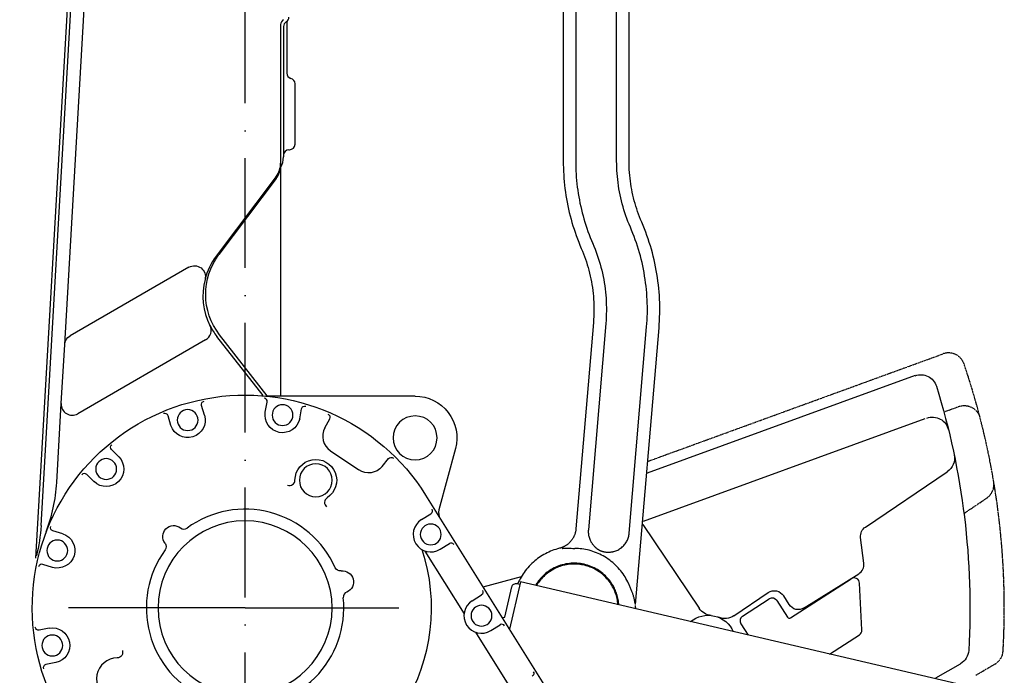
# Model space of a CAD drawing. Extents: x 284 to 2663, y 300 to 2175.
# Tile 4 of 5: x 1695 to 2592, y 919 to 1516. Entities that reach past the tile are written whole.
import ezdxf

# ---------------------------------------------------------------- set-up
doc = ezdxf.new("R2010")
doc.units = 0
doc.linetypes.add('GEN7', pattern=[15, 10, -2.5, 0, -2.5])
doc.linetypes.add('PHANTOM', pattern=[2.5, 1.25, -0.25, 0.25, -0.25, 0.25, -0.25])
doc.layers.get('0').update_dxf_attribs({"linetype": 'CONTINUOUS'})
doc.layers.add('7', color=4, linetype='GEN7')

msp = doc.modelspace()

# ---------------------------------------------------------------- linework, layer by layer
at = {"linetype": 'CONTINUOUS'}
for p, q in [((1735.57, 1219.93), (1756.89, 1589.72)), ((2190, 1570.9), (2190, 1387.13)), ((2201.32, 1570.9), (2201.32, 1387.13)), ((2238.67, 1387.13), (2238.67, 1570.9)), ((2250, 1387.13), (2250, 1570.9)), ((1709.29, 1025.26), (1740.53, 1566.97)), ((1714.01, 1055.03), (1743.52, 1566.8)), ((1932.4, 1511.55), (1932.4, 1383.26)), ((1935, 1509.69), (1935, 1391.03)), ((1938, 1514.35), (1938, 1467.36)), ((1945.5, 1402.52), (1945.5, 1457.68)), ((1940, 1397.52, 0), (1940.5, 1397.52, 0)), ((1932.4, 1383.26), (1932.4, 1173.68)), ((1928.37, 1373.14), (1873.66, 1300.54)), ((1928.37, 1371.22), (1876.2, 1301.99)), ((2216.86, 1312.15), (2217.06, 1312.24)), ((1848.78, 1290.5), (1740.55, 1228.02)), ((2217.5, 1240.21), (2201.58, 1052.07)), ((2228.78, 1239.26), (2212.86, 1051.19)), ((2250.09, 1048.04), (2266, 1236.11)), ((2255.96, 983.17), (2277.28, 1235.15)), ((1864.07, 1224.27), (1747.45, 1156.94)), ((1916.43, 1173.57), (1874.3, 1227.49)), ((1920.26, 1173.36), (1876.83, 1228.94)), ((1732.47, 1166.18), (1735.57, 1219.93)), ((2510.73, 1191.67), (2266.33, 1102.71)), ((1918.4, 1158.52), (1920.2, 1167.65)), ((2055, 1173.02), (1919.67, 1173.02)), ((1728.31, 1094.2), (1732.47, 1166.18)), ((1863.05, 1155.58), (1860.28, 1164.5)), ((1949.79, 1152.37), (1951.54, 1161.55)), ((1832.44, 1146.27), (1829.75, 1155.17)), ((1972.66, 1144.1), (1977.19, 1152.22)), ((2519.7, 1152.36), (2262.7, 1058.82)), ((1784.95, 1117.68), (1778.32, 1124.26)), ((1977.83, 1123.31), (2003.7, 1105.86)), ((2091.7, 1125.18), (2076.72, 1069.29)), ((2024.88, 1108.82), (2030.73, 1116.11)), ((2465.37, 1053.76), (2539.99, 1104.09)), ((1762.3, 1095.09), (1755.74, 1101.69)), ((2064.52, 1082.82), (2219.96, 834.07)), ((2060.73, 1060.57), (2069.21, 1065.87)), ((1733.79, 1047.56), (1724.84, 1050.25)), ((2213.08, 1051.17), (2212.86, 1051.19)), ((2262.52, 1055.94), (2313.92, 979.74)), ((2250.09, 1048.04), (2249.87, 1048.05)), ((2463.92, 1020.8), (2461.04, 1044.25)), ((2077.69, 1033.44), (2086.17, 1038.74)), ((2063.82, 1031.89), (2099.57, 974.68)), ((1724.39, 1016.98), (1715.51, 1019.72)), ((2151.71, 1008.38), (2116.84, 999.09)), ((2397.16, 971.03), (2452.35, 1006.63)), ((2409.57, 980.03), (2459.29, 1011.1)), ((2136.8, 971.65), (2143.23, 999.24)), ((2150.94, 1003.7), (2140.9, 960.59)), ((2148.03, 1002.23), (2150.47, 1001.66)), ((2558.03, 908.82), (2150.94, 1003.7)), ((2462.16, 960), (2460.06, 1002.67)), ((2106.99, 986.54), (2115.5, 991.85)), ((2345.6, 972.97), (2376.83, 994.03)), ((2353.36, 972.52), (2377.73, 988.24)), ((2395.79, 983.21), (2390.9, 991.04)), ((2384.64, 986.75), (2394.4, 971.62)), ((1721.54, 961.62), (1712.37, 959.8)), ((2123.95, 959.4), (2132.46, 964.72)), ((2351.87, 965.61), (2358.5, 955.32)), ((2110.08, 957.85), (2145.83, 900.64)), ((2432.71, 938.03), (2459.88, 955.55)), ((1727.64, 930.22), (1718.46, 928.48)), ((2529.64, 916.28), (2552.08, 929.24))]:
    msp.add_line(p, q, dxfattribs=at)
at = {"linetype": 'PHANTOM'}
for p, q in [((2267, 1113.6), (2536.01, 1211.51)), ((2536.95, 1158.64), (2550.33, 1163.51)), ((2555.22, 1066.13), (2575.96, 1080.13)), ((2566.01, 918.82), (2583.42, 928.88))]:
    msp.add_line(p, q, dxfattribs=at)
at = {"linetype": 'CONTINUOUS'}
for points in [[(2190, 1387.13, 0), (2190.02, 1384.01, 0), (2190.09, 1380.88, 0), (2190.22, 1377.75, 0), (2190.39, 1374.62, 0), (2190.61, 1371.48, 0), (2190.88, 1368.35, 0), (2191.2, 1365.22, 0), (2191.57, 1362.1, 0), (2191.99, 1358.97, 0), (2192.46, 1355.86, 0), (2192.97, 1352.75, 0), (2193.54, 1349.64, 0), (2194.16, 1346.55, 0), (2194.82, 1343.46, 0), (2195.53, 1340.39, 0), (2196.3, 1337.33, 0), (2197.1, 1334.29, 0), (2197.96, 1331.25, 0), (2198.86, 1328.24, 0), (2199.81, 1325.24, 0), (2200.81, 1322.26, 0), (2201.85, 1319.29, 0), (2202.94, 1316.35, 0), (2204.07, 1313.43, 0), (2205.25, 1310.53, 0), (2206.47, 1307.65, 0)], [(2201.32, 1387.13, 0), (2201.34, 1384.18, 0), (2201.41, 1381.23, 0), (2201.53, 1378.28, 0), (2201.69, 1375.33, 0), (2201.9, 1372.37, 0), (2202.15, 1369.42, 0), (2202.45, 1366.46, 0), (2202.8, 1363.51, 0), (2203.2, 1360.57, 0), (2203.64, 1357.63, 0), (2204.13, 1354.69, 0), (2204.66, 1351.76, 0), (2205.24, 1348.85, 0), (2205.87, 1345.94, 0), (2206.54, 1343.04, 0), (2207.26, 1340.15, 0), (2208.02, 1337.28, 0), (2208.83, 1334.42, 0), (2209.68, 1331.57, 0), (2210.58, 1328.74, 0), (2211.52, 1325.93, 0), (2212.5, 1323.13, 0), (2213.53, 1320.36, 0), (2214.6, 1317.6, 0), (2215.71, 1314.87, 0), (2216.86, 1312.15, 0)], [(2251.14, 1327, 0), (2250.05, 1329.57, 0), (2249.01, 1332.17, 0), (2248.02, 1334.79, 0), (2247.07, 1337.43, 0), (2246.17, 1340.1, 0), (2245.32, 1342.78, 0), (2244.52, 1345.48, 0), (2243.77, 1348.19, 0), (2243.07, 1350.93, 0), (2242.42, 1353.67, 0), (2241.82, 1356.43, 0), (2241.28, 1359.19, 0), (2240.78, 1361.97, 0), (2240.34, 1364.75, 0), (2239.95, 1367.54, 0), (2239.61, 1370.34, 0), (2239.32, 1373.14, 0), (2239.09, 1375.94, 0), (2238.91, 1378.74, 0), (2238.78, 1381.54, 0), (2238.7, 1384.34, 0), (2238.67, 1387.13, 0)], [(2261.53, 1331.5, 0), (2260.52, 1333.88, 0), (2259.56, 1336.28, 0), (2258.64, 1338.71, 0), (2257.76, 1341.15, 0), (2256.93, 1343.62, 0), (2256.15, 1346.1, 0), (2255.4, 1348.59, 0), (2254.71, 1351.11, 0), (2254.06, 1353.63, 0), (2253.46, 1356.17, 0), (2252.91, 1358.72, 0), (2252.4, 1361.28, 0), (2251.95, 1363.85, 0), (2251.54, 1366.43, 0), (2251.17, 1369.01, 0), (2250.86, 1371.6, 0), (2250.6, 1374.19, 0), (2250.38, 1376.78, 0), (2250.21, 1379.37, 0), (2250.09, 1381.96, 0), (2250.02, 1384.55, 0), (2250, 1387.13, 0)], [(2277.28, 1235.15, 0), (2277.53, 1238.4, 0), (2277.73, 1241.66, 0), (2277.87, 1244.93, 0), (2277.96, 1248.2, 0), (2278, 1251.48, 0), (2277.98, 1254.76, 0), (2277.91, 1258.05, 0), (2277.78, 1261.34, 0), (2277.6, 1264.63, 0), (2277.36, 1267.92, 0), (2277.07, 1271.2, 0), (2276.73, 1274.49, 0), (2276.33, 1277.76, 0), (2275.88, 1281.04, 0), (2275.37, 1284.3, 0), (2274.81, 1287.56, 0), (2274.2, 1290.8, 0), (2273.53, 1294.04, 0), (2272.81, 1297.26, 0), (2272.04, 1300.47, 0), (2271.21, 1303.66, 0), (2270.34, 1306.84, 0), (2269.41, 1309.99, 0), (2268.43, 1313.13, 0), (2267.4, 1316.25, 0), (2266.32, 1319.35, 0), (2265.19, 1322.42, 0), (2264.02, 1325.47, 0), (2262.8, 1328.5, 0), (2261.53, 1331.5, 0)], [(2266, 1236.11, 0), (2266.24, 1239.17, 0), (2266.42, 1242.25, 0), (2266.56, 1245.33, 0), (2266.64, 1248.41, 0), (2266.67, 1251.51, 0), (2266.66, 1254.61, 0), (2266.59, 1257.71, 0), (2266.47, 1260.81, 0), (2266.3, 1263.91, 0), (2266.08, 1267.02, 0), (2265.8, 1270.12, 0), (2265.48, 1273.21, 0), (2265.1, 1276.31, 0), (2264.68, 1279.39, 0), (2264.2, 1282.47, 0), (2263.67, 1285.55, 0), (2263.09, 1288.61, 0), (2262.46, 1291.66, 0), (2261.78, 1294.7, 0), (2261.05, 1297.72, 0), (2260.28, 1300.74, 0), (2259.45, 1303.73, 0), (2258.57, 1306.71, 0), (2257.65, 1309.67, 0), (2256.68, 1312.61, 0), (2255.66, 1315.54, 0), (2254.6, 1318.44, 0), (2253.49, 1321.31, 0), (2252.33, 1324.17, 0), (2251.14, 1327, 0)], [(2216.86, 1312.15, 0), (2217.96, 1309.53, 0), (2219.02, 1306.89, 0), (2220.03, 1304.21, 0), (2220.99, 1301.52, 0), (2221.9, 1298.8, 0), (2222.76, 1296.07, 0), (2223.57, 1293.31, 0), (2224.33, 1290.53, 0), (2225.04, 1287.74, 0), (2225.69, 1284.94, 0), (2226.29, 1282.12, 0), (2226.84, 1279.29, 0), (2227.33, 1276.44, 0), (2227.77, 1273.59, 0), (2228.16, 1270.73, 0), (2228.48, 1267.87, 0), (2228.76, 1265, 0), (2228.98, 1262.13, 0), (2229.14, 1259.26, 0), (2229.25, 1256.39, 0), (2229.31, 1253.52, 0), (2229.31, 1250.65, 0), (2229.26, 1247.79, 0), (2229.15, 1244.94, 0), (2228.99, 1242.09, 0), (2228.78, 1239.26, 0)], [(2206.47, 1307.65, 0), (2207.49, 1305.23, 0), (2208.47, 1302.78, 0), (2209.4, 1300.31, 0), (2210.29, 1297.82, 0), (2211.14, 1295.3, 0), (2211.93, 1292.77, 0), (2212.68, 1290.22, 0), (2213.39, 1287.65, 0), (2214.04, 1285.07, 0), (2214.64, 1282.47, 0), (2215.2, 1279.87, 0), (2215.7, 1277.25, 0), (2216.16, 1274.62, 0), (2216.57, 1271.98, 0), (2216.92, 1269.33, 0), (2217.23, 1266.68, 0), (2217.48, 1264.03, 0), (2217.68, 1261.38, 0), (2217.84, 1258.72, 0), (2217.94, 1256.06, 0), (2217.99, 1253.41, 0), (2217.99, 1250.76, 0), (2217.94, 1248.11, 0), (2217.84, 1245.47, 0), (2217.69, 1242.84, 0), (2217.5, 1240.21, 0)], [(2201.58, 1052.07, 0), (2201.56, 1051.83, 0), (2201.53, 1051.59, 0), (2201.47, 1051.11, 0), (2201.4, 1050.63, 0), (2201.32, 1050.15, 0), (2201.23, 1049.67, 0), (2201.12, 1049.2, 0), (2201, 1048.73, 0), (2200.88, 1048.26, 0), (2200.74, 1047.79, 0), (2200.59, 1047.33, 0), (2200.42, 1046.87, 0), (2200.25, 1046.41, 0), (2200.06, 1045.96, 0), (2199.87, 1045.52, 0), (2199.66, 1045.07, 0), (2199.45, 1044.64, 0), (2199.22, 1044.21, 0), (2198.98, 1043.78, 0), (2198.73, 1043.36, 0), (2198.47, 1042.95, 0), (2198.2, 1042.54, 0), (2197.93, 1042.14, 0), (2197.64, 1041.75, 0), (2197.34, 1041.36, 0), (2197.03, 1040.98, 0), (2196.72, 1040.61, 0), (2196.39, 1040.25, 0), (2196.06, 1039.89, 0), (2195.71, 1039.55, 0), (2195.36, 1039.21, 0), (2195, 1038.88, 0), (2194.64, 1038.56, 0), (2194.26, 1038.24, 0), (2193.88, 1037.94, 0), (2193.49, 1037.65, 0), (2193.09, 1037.36, 0), (2192.69, 1037.09, 0), (2192.28, 1036.83, 0), (2191.86, 1036.57, 0), (2191.44, 1036.33, 0), (2191.01, 1036.1, 0), (2190.58, 1035.87, 0), (2190.14, 1035.66, 0), (2189.7, 1035.46, 0), (2189.25, 1035.27, 0), (2188.8, 1035.09, 0), (2188.34, 1034.92, 0), (2187.88, 1034.77, 0), (2187.42, 1034.62, 0), (2186.95, 1034.49, 0), (2186.72, 1034.42, 0), (2186.48, 1034.36, 0)], [(2212.86, 1051.19, 0), (2212.81, 1050.38, 0), (2212.8, 1049.56, 0), (2212.82, 1048.73, 0), (2212.88, 1047.88, 0), (2212.98, 1047.03, 0), (2213.12, 1046.17, 0), (2213.3, 1045.31, 0), (2213.53, 1044.45, 0), (2213.8, 1043.59, 0), (2214.11, 1042.73, 0), (2214.47, 1041.89, 0), (2214.87, 1041.06, 0)], [(2214.87, 1041.06, 0), (2215.07, 1040.68, 0), (2215.28, 1040.31, 0), (2215.5, 1039.94, 0), (2215.73, 1039.57, 0)], [(2236.02, 1031.49, 0), (2236.95, 1031.75, 0), (2237.86, 1032.06, 0), (2238.78, 1032.42, 0), (2239.67, 1032.83, 0), (2240.55, 1033.29, 0), (2241.41, 1033.79, 0), (2242.25, 1034.35, 0), (2243.05, 1034.95, 0), (2243.82, 1035.59, 0), (2244.56, 1036.28, 0), (2245.25, 1037, 0), (2245.91, 1037.75, 0), (2246.52, 1038.54, 0), (2247.08, 1039.35, 0), (2247.6, 1040.18, 0), (2248.07, 1041.03, 0), (2248.49, 1041.9, 0), (2248.86, 1042.78, 0), (2249.18, 1043.66, 0), (2249.45, 1044.54, 0), (2249.68, 1045.42, 0), (2249.86, 1046.3, 0), (2250, 1047.17, 0), (2250.09, 1048.04, 0)], [(2186.48, 1034.36, 0), (2184.82, 1033.92, 0), (2183.17, 1033.43, 0), (2181.54, 1032.89, 0), (2179.92, 1032.3, 0), (2178.33, 1031.66, 0), (2176.76, 1030.97, 0), (2175.22, 1030.24, 0), (2173.7, 1029.46, 0), (2172.21, 1028.64, 0), (2170.76, 1027.78, 0), (2169.34, 1026.88, 0), (2167.95, 1025.94, 0), (2166.6, 1024.97, 0), (2165.28, 1023.96, 0), (2164, 1022.92, 0), (2162.76, 1021.85, 0), (2161.4, 1020.59, 0), (2160.08, 1019.3, 0), (2158.83, 1017.98, 0), (2157.62, 1016.63, 0), (2156.47, 1015.25, 0), (2155.38, 1013.86, 0), (2154.34, 1012.45, 0), (2153.36, 1011.02, 0), (2152.43, 1009.58, 0), (2151.56, 1008.12, 0), (2150.74, 1006.67, 0), (2149.98, 1005.2, 0), (2149.27, 1003.74, 0), (2148.61, 1002.27, 0)], [(2189.15, 1034.27, 0), (2189.45, 1034.32, 0), (2189.75, 1034.37, 0), (2190.05, 1034.41, 0), (2190.42, 1034.45, 0), (2190.79, 1034.48, 0), (2191.16, 1034.5, 0), (2191.67, 1034.52, 0), (2192.17, 1034.53, 0), (2192.7, 1034.53, 0), (2193.24, 1034.52, 0), (2193.78, 1034.51, 0), (2195.44, 1034.44, 0), (2197.14, 1034.36, 0), (2198.88, 1034.31, 0), (2199.71, 1034.29, 0), (2200.54, 1034.27, 0)], [(2249.43, 1002.39, 0), (2248.73, 1003.88, 0), (2247.97, 1005.36, 0), (2247.17, 1006.82, 0), (2246.32, 1008.27, 0), (2245.41, 1009.7, 0), (2244.46, 1011.11, 0), (2243.46, 1012.5, 0), (2242.41, 1013.86, 0), (2241.31, 1015.2, 0), (2240.16, 1016.5, 0), (2238.97, 1017.77, 0), (2237.73, 1019.01, 0), (2236.46, 1020.2, 0), (2235.14, 1021.36, 0), (2233.78, 1022.48, 0), (2232.39, 1023.55, 0), (2230.96, 1024.58, 0), (2229.5, 1025.56, 0), (2228, 1026.49, 0), (2226.49, 1027.37, 0), (2224.94, 1028.2, 0), (2223.38, 1028.98, 0), (2221.79, 1029.71, 0), (2220.19, 1030.38, 0), (2218.57, 1031, 0), (2216.94, 1031.56, 0), (2215.3, 1032.08, 0), (2213.65, 1032.53, 0), (2212, 1032.93, 0), (2210.35, 1033.28, 0), (2208.7, 1033.57, 0), (2207.05, 1033.82, 0), (2205.41, 1034.01, 0), (2203.78, 1034.15, 0), (2202.15, 1034.23, 0), (2200.54, 1034.27, 0)], [(2215.73, 1039.57, 0), (2215.96, 1039.21, 0), (2216.2, 1038.86, 0), (2216.44, 1038.52, 0), (2216.66, 1038.21, 0), (2216.88, 1037.91, 0), (2217.11, 1037.62, 0), (2217.43, 1037.23, 0), (2217.76, 1036.85, 0), (2218.1, 1036.47, 0), (2218.44, 1036.1, 0), (2218.67, 1035.87, 0), (2218.9, 1035.65, 0), (2219.15, 1035.4, 0), (2219.42, 1035.16, 0), (2219.67, 1034.94, 0), (2219.92, 1034.72, 0), (2220.15, 1034.53, 0), (2220.39, 1034.34, 0), (2220.68, 1034.12, 0), (2220.98, 1033.9, 0), (2221.28, 1033.69, 0), (2221.55, 1033.52, 0), (2221.81, 1033.35, 0), (2222.09, 1033.18, 0), (2222.33, 1033.03, 0), (2222.59, 1032.89, 0), (2222.86, 1032.75, 0), (2223.14, 1032.6, 0), (2223.42, 1032.47, 0), (2223.71, 1032.34, 0), (2224.02, 1032.2, 0), (2224.33, 1032.07, 0), (2224.65, 1031.95, 0), (2224.99, 1031.83, 0), (2225.33, 1031.71, 0), (2225.68, 1031.6, 0), (2225.97, 1031.52, 0), (2226.26, 1031.44, 0), (2226.6, 1031.36, 0), (2226.95, 1031.28, 0), (2227.3, 1031.21, 0), (2227.63, 1031.15, 0), (2227.97, 1031.09, 0), (2228.31, 1031.05, 0), (2228.79, 1030.99, 0), (2229.27, 1030.94, 0), (2229.57, 1030.92, 0), (2229.89, 1030.9, 0), (2230.32, 1030.89, 0), (2230.77, 1030.88, 0), (2231.29, 1030.88, 0), (2231.81, 1030.9, 0), (2232.27, 1030.92, 0), (2232.73, 1030.96, 0), (2233.14, 1031, 0), (2233.55, 1031.04, 0), (2233.96, 1031.1, 0), (2234.14, 1031.12, 0), (2234.33, 1031.15, 0)], [(2234.33, 1031.15, 0), (2234.75, 1031.22, 0), (2235.18, 1031.3, 0), (2235.6, 1031.39, 0), (2236.02, 1031.49, 0)], [(2240.69, 982.98, 0), (2240.59, 984.17, 0), (2240.45, 985.37, 0), (2240.27, 986.56, 0), (2240.06, 987.75, 0), (2239.81, 988.93, 0), (2239.53, 990.1, 0), (2239.22, 991.27, 0), (2238.87, 992.43, 0), (2238.48, 993.57, 0), (2238.07, 994.7, 0), (2237.62, 995.81, 0), (2237.14, 996.91, 0), (2236.59, 998.06, 0), (2236, 999.22, 0), (2235.36, 1000.37, 0), (2234.67, 1001.52, 0), (2233.94, 1002.67, 0), (2233.15, 1003.81, 0), (2232.31, 1004.93, 0), (2231.42, 1006.05, 0), (2230.47, 1007.15, 0), (2229.48, 1008.23, 0), (2228.43, 1009.28, 0), (2227.33, 1010.31, 0), (2226.18, 1011.32, 0), (2224.97, 1012.28, 0), (2223.72, 1013.22, 0), (2222.42, 1014.11, 0), (2221.07, 1014.96, 0), (2219.68, 1015.76, 0), (2218.24, 1016.51, 0), (2216.77, 1017.21, 0), (2215.26, 1017.86, 0), (2213.71, 1018.45, 0), (2212.14, 1018.97, 0), (2210.53, 1019.44, 0), (2208.91, 1019.84, 0), (2207.26, 1020.17, 0), (2205.6, 1020.43, 0), (2203.93, 1020.63, 0), (2202.26, 1020.76, 0), (2200.58, 1020.82, 0), (2198.9, 1020.81, 0), (2197.23, 1020.73, 0), (2195.56, 1020.58, 0), (2193.92, 1020.37, 0), (2192.29, 1020.09, 0), (2190.68, 1019.74, 0), (2189.1, 1019.34, 0), (2187.55, 1018.88, 0), (2186.03, 1018.36, 0), (2184.54, 1017.78, 0), (2183.09, 1017.16, 0), (2181.68, 1016.48, 0), (2180.32, 1015.76, 0), (2178.99, 1015, 0), (2177.71, 1014.2, 0), (2176.48, 1013.37, 0), (2175.3, 1012.5, 0), (2174.16, 1011.6, 0), (2173.07, 1010.68, 0), (2172.03, 1009.73, 0), (2171.04, 1008.77, 0), (2170.1, 1007.78, 0), (2169.2, 1006.79, 0), (2168.35, 1005.78, 0), (2167.55, 1004.76, 0), (2166.79, 1003.73, 0), (2166.43, 1003.22, 0), (2166.08, 1002.7, 0), (2165.73, 1002.18, 0), (2165.4, 1001.65, 0), (2165.07, 1001.11, 0), (2164.75, 1000.57, 0)], [(2239.88, 983, 0), (2239.76, 984.37, 0), (2239.58, 985.75, 0), (2239.36, 987.13, 0), (2239.08, 988.51, 0), (2238.76, 989.9, 0), (2238.38, 991.28, 0), (2237.95, 992.66, 0), (2237.46, 994.03, 0), (2236.93, 995.38, 0), (2236.34, 996.73, 0), (2235.7, 998.05, 0), (2235.01, 999.36, 0), (2234.27, 1000.65, 0), (2233.48, 1001.9, 0), (2232.64, 1003.13, 0), (2231.76, 1004.33, 0), (2230.83, 1005.5, 0), (2229.86, 1006.62, 0), (2228.86, 1007.71, 0), (2227.81, 1008.76, 0), (2226.73, 1009.77, 0), (2225.62, 1010.74, 0), (2224.47, 1011.66, 0), (2223.3, 1012.53, 0), (2222.11, 1013.35, 0), (2220.89, 1014.13, 0), (2219.65, 1014.85, 0), (2218.4, 1015.53, 0), (2217.14, 1016.16, 0), (2215.86, 1016.74, 0), (2214.58, 1017.26, 0), (2213.29, 1017.74, 0), (2212.04, 1018.16, 0), (2210.74, 1018.55, 0), (2209.42, 1018.89, 0), (2208.05, 1019.2, 0), (2206.66, 1019.46, 0), (2205.23, 1019.67, 0), (2203.77, 1019.84, 0), (2202.28, 1019.95, 0), (2200.76, 1020.01, 0), (2199.23, 1020.01, 0), (2197.67, 1019.95, 0), (2196.1, 1019.83, 0), (2194.51, 1019.64, 0), (2192.91, 1019.38, 0), (2191.3, 1019.06, 0), (2189.7, 1018.67, 0), (2188.35, 1018.28, 0), (2187, 1017.85, 0), (2185.66, 1017.36, 0), (2184.33, 1016.82, 0), (2183.02, 1016.24, 0), (2181.72, 1015.6, 0), (2180.44, 1014.91, 0), (2179.18, 1014.17, 0), (2177.94, 1013.39, 0), (2176.73, 1012.56, 0), (2175.55, 1011.68, 0), (2174.4, 1010.76, 0), (2173.29, 1009.8, 0), (2172.21, 1008.8, 0), (2171.18, 1007.76, 0), (2170.18, 1006.68, 0), (2169.22, 1005.57, 0), (2168.31, 1004.43, 0), (2167.45, 1003.27, 0)], [(2167.45, 1003.27, 0), (2167.14, 1002.83, 0), (2166.85, 1002.4, 0), (2166.57, 1001.99, 0), (2166.2, 1001.41, 0), (2165.85, 1000.86, 0)], [(2249.43, 1002.39, 0), (2249.61, 1001.98, 0), (2249.79, 1001.59, 0), (2250.14, 1000.78, 0), (2250.49, 999.97, 0), (2250.81, 999.21, 0), (2251.12, 998.46, 0), (2251.43, 997.71, 0), (2251.74, 996.93, 0), (2252.04, 996.16, 0), (2252.33, 995.39, 0), (2252.56, 994.75, 0), (2252.79, 994.11, 0), (2253.01, 993.47, 0), (2253.22, 992.84, 0), (2253.43, 992.2, 0), (2253.63, 991.56, 0), (2253.85, 990.79, 0), (2254.07, 990.02, 0), (2254.2, 989.53, 0), (2254.33, 989.03, 0), (2254.44, 988.54, 0), (2254.55, 988.08, 0), (2254.65, 987.62, 0), (2254.74, 987.15, 0), (2254.83, 986.66, 0), (2254.91, 986.17, 0), (2254.99, 985.68, 0), (2255.05, 985.25, 0), (2255.1, 984.83, 0), (2255.14, 984.42, 0), (2255.17, 984.12, 0)], [(2255.99, 979.2, 0), (2256, 979.92, 0), (2255.99, 980.69, 0), (2255.98, 981.52, 0), (2255.95, 982.41, 0)]]:
    msp.add_polyline3d(points, dxfattribs=at)
at = {"linetype": 'CONTINUOUS', "extrusion": (0, 0, -1)}
for centre, radius in [((-1847.66, 1151.2, 0), 9.5), ((-1934.15, 1155.73, 0), 9.5), ((-2055, 1135.02, 0), 20), ((-1773.42, 1106.59, 0), 9.5), ((-1964.48, 1096.34, 0), 15), ((-1900, 980.02, 0), 79.35), ((-2069.21, 1047.01, 0), 9.5), ((-1728.82, 1032.35, 0), 9.5), ((-2115.47, 972.97, 0), 9.5), ((-1724.28, 945.86, 0), 9.5)]:
    msp.add_circle(centre, radius, dxfattribs=at)
at = {"linetype": 'CONTINUOUS'}
for centre, radius, start, end in [((1935, 1518.35, 0), 5, 300, 0), ((1937.4, 1511.55, 0), 5, 117.387, 180), ((1940, 1509.69, 0), 5, 120, 180), ((1943, 1467.36, 0), 5, 180, 255.522), ((1940.5, 1457.68, 0), 5, 0, 75.5225), ((1940.5, 1402.52, 0), 5, 270, 0), ((1915, 1391.03, 0), 20, 330.459, 0), ((1940, 1392.52, 0), 5, 90, 180), ((1912.4, 1385.17, 0), 20, 323, 0), ((1912.4, 1383.26, 0), 20, 323, 0), ((1921.58, 1264.43, 0), 60, 143, 165.597), ((1921.58, 1264.43, 0), 60, 165.597, 206.741), ((1859.07, 1232.93, 0), 10, 300, 26.7414), ((1921.58, 1264.43, 0), 60, 206.741, 218), ((1917.26, 1168.23, 0), 3, 348.823, 84.7602), ((1742.45, 1165.6, 0), 10, 176.7, 300), ((1826.88, 1154.3, 0), 3, 16.8232, 112.76), ((1974.57, 1153.68, 0), 3, 330.823, 66.7602), ((1986.78, 1136.57, 0), 16, 151.949, 236), ((1753.61, 1099.57, 0), 3, 44.8232, 140.76), ((1940.48, 1096.56, 0), 5, 249.536, 359.48), ((1578.56, 1102.83, 0), 150, 339.088, 356.7), ((1977.38, 1076.11, 0), 5, 122.52, 232.464), ((1900, 980.02, 0), 90, 24.0166, 125.983), ((2086.38, 1066.7, 0), 10, 165, 212), ((2069.21, 1047.01, 0), 16, 122, 302), ((1844.18, 1056.89, 0), 5, 231.992, 305.983), ((1900, 980.02, 0), 90, 144.017, 245.983), ((1900, 980.02, 0), 169.94, 328.363, 18.1459), ((2087.76, 1036.19, 0), 3, 32, 122), ((1714.62, 1016.86, 0), 3, 72.8232, 168.76), ((2453.99, 1019.58, 0), 10, 302, 7), ((2455.06, 1002.43, 0), 5, 2.82414, 122.824), ((1900, 980.02, 0), 90, 264.017, 5.98341), ((1994.48, 989.92, 0), 5, 111.992, 185.983), ((2380.44, 984.04, 0), 5, 32.8241, 122.824), ((2115.47, 972.97, 0), 16, 122, 302), ((2134.78, 976.23, 0), 5, 263.631, 293.749), ((2356.07, 968.32, 0), 5, 122.824, 212.824), ((2396.08, 972.71, 0), 2, 212.824, 302.824), ((2134.02, 962.16, 0), 3, 32, 122), ((2457.17, 959.75, 0), 5, 302.824, 2.82414), ((1783.67, 915.54, 0), 19, 90.5199, 327.48), ((1719.02, 925.53, 0), 3, 100.737, 196.756)]:
    msp.add_arc(centre, radius, start, end, dxfattribs=at)
at = {"linetype": 'CONTINUOUS', "extrusion": (1.09508e-16, 9.56012e-19, -1)}
msp.add_arc((-1924.11, 1265.88, 0), 60, 322, 37, dxfattribs=at)
at = {"linetype": 'CONTINUOUS', "extrusion": (9.60204e-17, -8.97102e-16, -1)}
msp.add_arc((-1853.78, 1281.84, 0), 10, 60, 194.403, dxfattribs=at)
at = {"linetype": 'CONTINUOUS', "extrusion": (1.26032e-15, -7.76876e-16, -1)}
msp.add_arc((-1745.55, 1219.36, 0), 10, 3.30037, 60, dxfattribs=at)
at = {"linetype": 'PHANTOM'}
for centre, radius, start, end in [((2541.14, 1197.41, 0), 15, 18.7304, 110), ((1900, 980.02, 0), 692, 356.77, 18.7304), ((2567.58, 1092.56, 0), 15, 304, 9.56949), ((2575.92, 941.87, 0), 15, 300, 356.77)]:
    msp.add_arc(centre, radius, start, end, dxfattribs=at)
at = {"linetype": 'CONTINUOUS', "extrusion": (1.78479e-17, 5.81067e-18, -1)}
msp.add_arc((-1900, 980.02, 0), 194, 302, 148, dxfattribs=at)
at = {"linetype": 'CONTINUOUS', "extrusion": (-1.79325e-16, -3.60845e-16, -1)}
msp.add_arc((-2515.86, 1177.57, 0), 15, 70, 162.851, dxfattribs=at)
at = {"linetype": 'CONTINUOUS', "extrusion": (9.00676e-17, 1.09908e-17, -1)}
msp.add_arc((-1875.65, 980.02, 0), 685, 162.851, 183.233, dxfattribs=at)
at = {"linetype": 'CONTINUOUS', "extrusion": (4.22203e-16, -2.51149e-16, -1)}
msp.add_arc((-1863.14, 1165.39, 0), 3, 342.737, 78.7557, dxfattribs=at)
at = {"linetype": 'CONTINUOUS', "extrusion": (1.07128e-16, 8.22018e-17, -1)}
msp.add_arc((-2055, 1135.02, 0), 38, 90, 195, dxfattribs=at)
at = {"linetype": 'CONTINUOUS', "extrusion": (2.23035e-16, -2.25587e-16, -1)}
msp.add_arc((-1934.15, 1155.73, 0), 16, 192.109, 10.0514, dxfattribs=at)
at = {"linetype": 'CONTINUOUS', "extrusion": (-1.89854e-16, 3.12827e-16, -1)}
msp.add_arc((-1954.48, 1160.99, 0), 3, 10.7373, 106.756, dxfattribs=at)
at = {"linetype": 'PHANTOM', "extrusion": (-1.71566e-16, -3.26028e-16, -1)}
msp.add_arc((-2555.46, 1149.42, 0), 15, 70, 165.51, dxfattribs=at)
at = {"linetype": 'CONTINUOUS', "extrusion": (3.46678e-17, -1.08144e-17, -1)}
msp.add_arc((-1847.66, 1151.2, 0), 16, 164.109, 342.051, dxfattribs=at)
at = {"linetype": 'CONTINUOUS', "extrusion": (1.25873e-16, 2.35326e-16, -1)}
msp.add_arc((-2526.54, 1138.89, 0), 15, 70, 166.283, dxfattribs=at)
at = {"linetype": 'CONTINUOUS', "extrusion": (1.67796e-15, -8.04947e-17, -1)}
msp.add_arc((-1780.43, 1126.39, 0), 3, 314.737, 50.7557, dxfattribs=at)
at = {"linetype": 'CONTINUOUS', "extrusion": (-1.09739e-16, -2.06845e-17, -1)}
msp.add_arc((-1773.42, 1106.59, 0), 16, 136.109, 314.051, dxfattribs=at)
at = {"linetype": 'CONTINUOUS', "extrusion": (-3.93649e-17, 4.49079e-17, -1)}
msp.add_arc((-1964.48, 1096.34, 0), 19, 0.51992, 237.48, dxfattribs=at)
at = {"linetype": 'CONTINUOUS', "extrusion": (-3.25311e-17, 5.72283e-16, -1)}
msp.add_arc((-2033.07, 1114.23, 0), 3, 38.7373, 134.756, dxfattribs=at)
at = {"linetype": 'CONTINUOUS', "extrusion": (-3.22534e-16, 1.31114e-16, -1)}
msp.add_arc((-2531.6, 1116.52, 0), 15, 168.244, 236, dxfattribs=at)
at = {"linetype": 'CONTINUOUS', "extrusion": (-4.60202e-17, 3.29723e-16, -1)}
msp.add_arc((-2012.64, 1119.13, 0), 16, 220.109, 304, dxfattribs=at)
at = {"linetype": 'CONTINUOUS', "extrusion": (1.33036e-15, -3.07137e-16, -1)}
msp.add_arc((-2067.62, 1068.42, 0), 3, 148, 238, dxfattribs=at)
at = {"linetype": 'CONTINUOUS', "extrusion": (-1.78505e-15, 2.71401e-16, -1)}
msp.add_arc((-1564.26, 1063.66, 0), 150, 183.3, 193.99, dxfattribs=at)
at = {"linetype": 'CONTINUOUS', "extrusion": (1.21232e-15, 5.71856e-16, -1)}
msp.add_arc((-1725.71, 1053.12, 0), 3, 286.737, 22.7557, dxfattribs=at)
at = {"linetype": 'CONTINUOUS', "extrusion": (4.27682e-16, 5.60884e-17, -1)}
msp.add_arc((-1834.94, 1045.07, 0), 10, 321.992, 128.008, dxfattribs=at)
at = {"linetype": 'CONTINUOUS', "extrusion": (6.09065e-16, -2.77567e-16, -1)}
msp.add_arc((-2470.96, 1045.47, 0), 10, 353, 56, dxfattribs=at)
at = {"linetype": 'CONTINUOUS', "extrusion": (-2.85673e-16, -2.28655e-16, -1)}
msp.add_arc((-1728.82, 1032.35, 0), 16, 108.109, 286.051, dxfattribs=at)
at = {"linetype": 'CONTINUOUS', "extrusion": (-9.44504e-16, -1.66856e-17, -1)}
msp.add_arc((-1823.12, 1035.83, 0), 5, 141.992, 215.983, dxfattribs=at)
at = {"linetype": 'CONTINUOUS', "extrusion": (6.89337e-16, 1.24421e-15, -1)}
msp.add_arc((-1986.77, 1018.68, 0), 5, 261.992, 335.983, dxfattribs=at)
at = {"linetype": 'CONTINUOUS', "extrusion": (-7.87972e-18, -1.89954e-17, -1)}
msp.add_arc((-1988.86, 1003.83, 0), 10, 81.9925, 248.008, dxfattribs=at)
at = {"linetype": 'CONTINUOUS', "extrusion": (-5.35321e-16, 8.60716e-16, -1)}
msp.add_arc((-2147.12, 998.33, 0), 4, 13.1205, 103.121, dxfattribs=at)
at = {"linetype": 'CONTINUOUS', "extrusion": (1.29205e-15, -2.98293e-16, -1)}
msp.add_arc((-2113.88, 994.38, 0), 3, 148, 238, dxfattribs=at)
at = {"linetype": 'CONTINUOUS', "extrusion": (9.07758e-17, 4.27068e-16, -1)}
msp.add_arc((-2382.42, 985.74, 0), 10, 56, 148, dxfattribs=at)
at = {"linetype": 'CONTINUOUS', "extrusion": (4.79105e-16, 7.9687e-16, -1)}
msp.add_arc((-2326.35, 988.13, 0), 15, 276.031, 326, dxfattribs=at)
at = {"linetype": 'CONTINUOUS', "extrusion": (-9.21407e-17, -3.99107e-16, -1)}
msp.add_arc((-2404.27, 988.51, 0), 10, 238, 328, dxfattribs=at)
at = {"linetype": 'CONTINUOUS', "extrusion": (4.44108e-17, 1.90536e-16, -1)}
msp.add_arc((-2322.15, 948.35, 0), 25, 50.1263, 156.115, dxfattribs=at)
at = {"linetype": 'CONTINUOUS', "extrusion": (-2.23477e-17, 2.14686e-16, -1)}
msp.add_arc((-2337.21, 985.4, 0), 15, 236, 292.114, dxfattribs=at)
at = {"linetype": 'CONTINUOUS', "extrusion": (1.58794e-17, 2.12681e-17, -1)}
msp.add_arc((-1711.79, 962.74, 0), 3, 258.737, 354.756, dxfattribs=at)
at = {"linetype": 'CONTINUOUS', "extrusion": (7.82253e-17, 1.81733e-16, -1)}
msp.add_arc((-1724.28, 945.86, 0), 16, 80.109, 257.891, dxfattribs=at)
at = {"linetype": 'CONTINUOUS', "extrusion": (-1.5108e-16, 1.03865e-16, -1)}
msp.add_arc((-1783.45, 939.54, 0), 5, 159.536, 269.48, dxfattribs=at)
at = {"linetype": 'CONTINUOUS', "extrusion": (-5.67238e-16, 3.49195e-16, -1)}
msp.add_arc((-2544.58, 942.23, 0), 15, 183.233, 240, dxfattribs=at)
at = {"linetype": 'CONTINUOUS', "extrusion": (1.27853e-15, -2.95172e-16, -1)}
msp.add_arc((-2160.15, 920.35, 0), 3, 148, 238, dxfattribs=at)
at = {"layer": '7', "ltscale": 10}
msp.add_line((1900, 689.44, 0), (1900, 2055.63, 0), dxfattribs=at)
at = {"layer": '7', "linetype": 'CONTINUOUS'}
for q in [(1739.1, 980.02, 0), (2040.07, 980.02, 0)]:
    msp.add_line((1900, 980.02, 0), q, dxfattribs=at)

doc.saveas('drawing.dxf')
